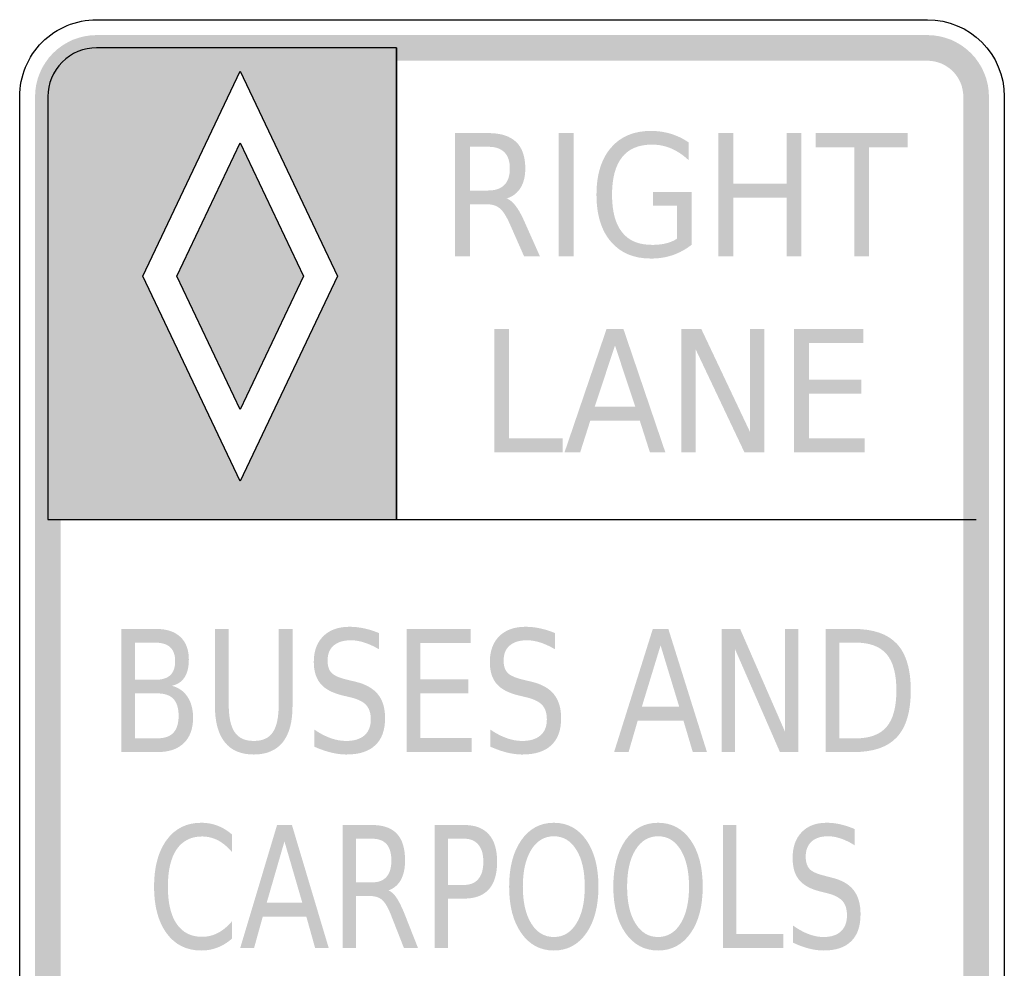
# Model space of a CAD drawing. Header units: inches. Extents: x -0.5 to 0.5, y -0.9 to 0.9.
# Tile 2 of 2: x -0.5 to 0.5, y -0.06 to 0.9. Entities that reach past the tile are written whole.
import ezdxf

# ---------------------------------------------------------------- set-up
doc = ezdxf.new("R2010")
doc.units = ezdxf.units.IN
doc.header["$MEASUREMENT"] = 0

msp = doc.modelspace()

# ---------------------------------------------------------------- hatches: boundary and pattern name
for points in [[(-0.4219, 0.888), (-0.428, 0.8877), (-0.4341, 0.8868), (-0.44, 0.8853), (-0.4458, 0.8833), (-0.4513, 0.8806), (-0.4566, 0.8775), (-0.4615, 0.8738), (-0.4661, 0.8697), (-0.4702, 0.8652), (-0.4738, 0.8602), (-0.477, 0.855), (-0.4796, 0.8494), (-0.4817, 0.8437), (-0.4832, 0.8377), (-0.4841, 0.8316), (-0.4844, 0.8255), (-0.4583, 0.8255), (-0.4582, 0.8291), (-0.4576, 0.8326), (-0.4568, 0.8361), (-0.4556, 0.8395), (-0.454, 0.8427), (-0.4522, 0.8458), (-0.4501, 0.8486), (-0.4477, 0.8513), (-0.445, 0.8537), (-0.4421, 0.8558), (-0.4391, 0.8577), (-0.4358, 0.8592), (-0.4325, 0.8604), (-0.429, 0.8613), (-0.4254, 0.8618), (-0.4219, 0.862), (-0.4219, 0.888)], [(-0.4219, 0.862), (0.4219, 0.862), (0.4219, 0.888), (-0.4219, 0.888), (-0.4219, 0.862)], [(0.4844, 0.8255), (0.4841, 0.8316), (0.4832, 0.8377), (0.4817, 0.8437), (0.4796, 0.8494), (0.477, 0.855), (0.4738, 0.8602), (0.4702, 0.8652), (0.4661, 0.8697), (0.4615, 0.8738), (0.4566, 0.8775), (0.4513, 0.8806), (0.4458, 0.8833), (0.44, 0.8853), (0.4341, 0.8868), (0.428, 0.8877), (0.4219, 0.888), (0.4219, 0.862), (0.4254, 0.8618), (0.429, 0.8613), (0.4325, 0.8604), (0.4358, 0.8592), (0.4391, 0.8577), (0.4421, 0.8558), (0.445, 0.8537), (0.4477, 0.8513), (0.4501, 0.8486), (0.4522, 0.8458), (0.454, 0.8427), (0.4556, 0.8395), (0.4568, 0.8361), (0.4576, 0.8326), (0.4582, 0.8291), (0.4583, 0.8255), (0.4844, 0.8255)], [(-0.4583, -0.8255), (-0.4583, 0.8255), (-0.4844, 0.8255), (-0.4844, -0.8255), (-0.4583, -0.8255)], [(0.4583, 0.8255), (0.4583, -0.8255), (0.4844, -0.8255), (0.4844, 0.8255), (0.4583, 0.8255)], [(0.0475, 0.7885), (0.0625, 0.7885), (0.0625, 0.6635), (0.0475, 0.6635), (0.0475, 0.7885)], [(0.2097, 0.7885), (0.2247, 0.7885), (0.2247, 0.7372), (0.279, 0.7372), (0.279, 0.7885), (0.2939, 0.7885), (0.2939, 0.6635), (0.279, 0.6635), (0.279, 0.723), (0.2247, 0.723), (0.2247, 0.6635), (0.2097, 0.6635), (0.2097, 0.7885)], [(0.3085, 0.7885), (0.402, 0.7885), (0.402, 0.7742), (0.3627, 0.7742), (0.3627, 0.6635), (0.3477, 0.6635), (0.3477, 0.7742), (0.3085, 0.7742), (0.3085, 0.7885)], [(-0.276, 0.5077), (-0.3404, 0.6432), (-0.276, 0.7787), (-0.2117, 0.6432), (-0.276, 0.5077)], [(-0.3404, 0.6432), (-0.276, 0.7787), (-0.2117, 0.6432), (-0.276, 0.5077)], [(-0.018, 0.5895), (-0.0029, 0.5895), (-0.0029, 0.4787), (0.0515, 0.4787), (0.0515, 0.4645), (-0.018, 0.4645), (-0.018, 0.5895)], [(0.1719, 0.5895), (0.1923, 0.5895), (0.2418, 0.4849), (0.2418, 0.5895), (0.2564, 0.5895), (0.2564, 0.4645), (0.236, 0.4645), (0.1865, 0.569), (0.1865, 0.4645), (0.1719, 0.4645), (0.1719, 0.5895)], [(0.2864, 0.5895), (0.3569, 0.5895), (0.3569, 0.5752), (0.3015, 0.5752), (0.3015, 0.5382), (0.3547, 0.5382), (0.3547, 0.524), (0.3015, 0.524), (0.3015, 0.4787), (0.3583, 0.4787), (0.3583, 0.4645), (0.2864, 0.4645), (0.2864, 0.5895)], [(-0.1071, 0.285), (-0.0421, 0.285), (-0.0421, 0.2707), (-0.0932, 0.2707), (-0.0932, 0.2337), (-0.0442, 0.2337), (-0.0442, 0.2195), (-0.0932, 0.2195), (-0.0932, 0.1742), (-0.0408, 0.1742), (-0.0408, 0.16), (-0.1071, 0.16), (-0.1071, 0.285)], [(0.213, 0.285), (0.2317, 0.285), (0.2774, 0.1804), (0.2774, 0.285), (0.2909, 0.285), (0.2909, 0.16), (0.2721, 0.16), (0.2265, 0.2645), (0.2265, 0.16), (0.213, 0.16), (0.213, 0.285)], [(0.2144, 0.0859), (0.2277, 0.0859), (0.2277, -0.0248), (0.2755, -0.0248), (0.2755, -0.0391), (0.2144, -0.0391), (0.2144, 0.0859)]]:
    msp.add_hatch(color=7).paths.add_polyline_path(points)
h = msp.add_hatch(color=7)
h.paths.add_polyline_path([(-0.4714, 0.8255), (-0.4709, 0.832), (-0.4697, 0.8383), (-0.4676, 0.8444), (-0.4647, 0.8502), (-0.4612, 0.8556), (-0.4569, 0.8605), (-0.452, 0.8648), (-0.4466, 0.8684), (-0.4408, 0.8712), (-0.4347, 0.8733), (-0.4284, 0.8746), (-0.4219, 0.875), (-0.1174, 0.875), (-0.1174, 0.3961), (-0.4714, 0.3961), (-0.4714, 0.8255)])
h.paths.add_polyline_path([(-0.1771, 0.6432), (-0.276, 0.8515), (-0.375, 0.6432), (-0.276, 0.4349), (-0.1771, 0.6432)], flags=0)
h = msp.add_hatch(color=7)
edge = h.paths.add_edge_path()
edge.add_line((0.1676, 0.6813), (0.1676, 0.7149))
edge.add_line((0.1676, 0.7149), (0.1431, 0.7149))
edge.add_line((0.1431, 0.7149), (0.1431, 0.7288))
edge.add_line((0.1431, 0.7288), (0.1824, 0.7288))
edge.add_line((0.1824, 0.7288), (0.1824, 0.6751))
edge.add_spline(control_points=[(0.1824, 0.6751), (0.1766, 0.6705), (0.1702, 0.667), (0.1633, 0.6646), (0.1563, 0.6622), (0.1489, 0.6611), (0.141, 0.6611), (0.1237, 0.6611), (0.1102, 0.6668), (0.1005, 0.6782), (0.0907, 0.6896), (0.0858, 0.7055), (0.0858, 0.7259), (0.0858, 0.7463), (0.0907, 0.7622), (0.1005, 0.7736), (0.1102, 0.785), (0.1237, 0.7907), (0.141, 0.7907), (0.1482, 0.7907), (0.155, 0.7897), (0.1615, 0.7877), (0.168, 0.7857), (0.174, 0.7828), (0.1795, 0.7789)], knot_values=[0, 0, 0, 0, 1, 1, 1, 2, 2, 2, 3, 3, 3, 4, 4, 4, 5, 5, 5, 6, 6, 6, 7, 7, 7, 8, 8, 8, 8], degree=3, periodic=0)
edge.add_line((0.1795, 0.7789), (0.1795, 0.7609))
edge.add_spline(control_points=[(0.1795, 0.7609), (0.1739, 0.7662), (0.1681, 0.7701), (0.1618, 0.7728), (0.1556, 0.7755), (0.1491, 0.7768), (0.1422, 0.7768), (0.1287, 0.7768), (0.1186, 0.7726), (0.1118, 0.764), (0.105, 0.7555), (0.1016, 0.7428), (0.1016, 0.7259), (0.1016, 0.709), (0.105, 0.6963), (0.1118, 0.6878), (0.1186, 0.6792), (0.1287, 0.675), (0.1422, 0.675), (0.1475, 0.675), (0.1523, 0.6755), (0.1564, 0.6765), (0.1605, 0.6775), (0.1643, 0.6791), (0.1676, 0.6813)], knot_values=[0, 0, 0, 0, 1, 1, 1, 2, 2, 2, 3, 3, 3, 4, 4, 4, 5, 5, 5, 6, 6, 6, 7, 7, 7, 8, 8, 8, 8], degree=3, periodic=0)
h = msp.add_hatch(color=7)
edge = h.paths.add_edge_path()
edge.add_spline(control_points=[(-0.0054, 0.7221), (-0.0022, 0.7209), (0.001, 0.7182), (0.004, 0.7142), (0.007, 0.7102), (0.01, 0.7047), (0.0131, 0.6976)], knot_values=[0, 0, 0, 0, 1, 1, 1, 2, 2, 2, 2], degree=3, periodic=0)
edge.add_line((0.0131, 0.6976), (0.0283, 0.6635))
edge.add_line((0.0283, 0.6635), (0.0122, 0.6635))
edge.add_line((0.0122, 0.6635), (-0.0019, 0.6955))
edge.add_spline(control_points=[(-0.0019, 0.6955), (-0.0056, 0.7039), (-0.0091, 0.7095), (-0.0125, 0.7122), (-0.0159, 0.7149), (-0.0206, 0.7163), (-0.0265, 0.7163)], knot_values=[0, 0, 0, 0, 1, 1, 1, 2, 2, 2, 2], degree=3, periodic=0)
edge.add_line((-0.0265, 0.7163), (-0.0428, 0.7163))
edge.add_line((-0.0428, 0.7163), (-0.0428, 0.6635))
edge.add_line((-0.0428, 0.6635), (-0.0578, 0.6635))
edge.add_line((-0.0578, 0.6635), (-0.0578, 0.7885))
edge.add_line((-0.0578, 0.7885), (-0.0241, 0.7885))
edge.add_spline(control_points=[(-0.0241, 0.7885), (-0.0114, 0.7885), (-0.002, 0.7855), (0.0042, 0.7795), (0.0104, 0.7736), (0.0135, 0.7645), (0.0135, 0.7525), (0.0135, 0.7446), (0.0119, 0.7381), (0.0087, 0.7329), (0.0055, 0.7277), (0.0008, 0.7241), (-0.0054, 0.7221)], knot_values=[0, 0, 0, 0, 1, 1, 1, 2, 2, 2, 3, 3, 3, 4, 4, 4, 4], degree=3, periodic=0)
edge = h.paths.add_edge_path(flags=0)
edge.add_line((-0.0428, 0.7746), (-0.0428, 0.7302))
edge.add_line((-0.0428, 0.7302), (-0.0241, 0.7302))
edge.add_spline(control_points=[(-0.0241, 0.7302), (-0.0168, 0.7302), (-0.0114, 0.7321), (-0.0077, 0.7359), (-0.004, 0.7396), (-0.0022, 0.7452), (-0.0022, 0.7525), (-0.0022, 0.7598), (-0.004, 0.7653), (-0.0077, 0.769), (-0.0114, 0.7727), (-0.0168, 0.7746), (-0.0241, 0.7746)], knot_values=[0, 0, 0, 0, 1, 1, 1, 2, 2, 2, 3, 3, 3, 4, 4, 4, 4], degree=3, periodic=0)
edge.add_line((-0.0241, 0.7746), (-0.0428, 0.7746))
h = msp.add_hatch(color=7)
h.paths.add_polyline_path([(0.096, 0.5895), (0.1132, 0.5895), (0.1557, 0.4645), (0.14, 0.4645), (0.1298, 0.4965), (0.0795, 0.4965), (0.0693, 0.4645), (0.0534, 0.4645), (0.096, 0.5895)])
h.paths.add_polyline_path([(0.1046, 0.5728), (0.084, 0.5106), (0.1252, 0.5106), (0.1046, 0.5728)], flags=0)
h = msp.add_hatch(color=7)
edge = h.paths.add_edge_path()
edge.add_line((-0.3969, 0.285), (-0.3613, 0.285))
edge.add_spline(control_points=[(-0.3613, 0.285), (-0.3507, 0.285), (-0.3425, 0.2823), (-0.3368, 0.2769), (-0.3311, 0.2716), (-0.3282, 0.2639), (-0.3282, 0.2541), (-0.3282, 0.2464), (-0.3296, 0.2403), (-0.3326, 0.2358), (-0.3355, 0.2313), (-0.3398, 0.2285), (-0.3456, 0.2273)], knot_values=[0, 0, 0, 0, 1, 1, 1, 2, 2, 2, 3, 3, 3, 4, 4, 4, 4], degree=3, periodic=0)
edge.add_spline(control_points=[(-0.3456, 0.2273), (-0.3387, 0.2256), (-0.3333, 0.2218), (-0.3296, 0.2162), (-0.3258, 0.2105), (-0.3239, 0.2034), (-0.3239, 0.1949), (-0.3239, 0.1838), (-0.327, 0.1752), (-0.3333, 0.1691), (-0.3395, 0.163), (-0.3484, 0.16), (-0.36, 0.16)], knot_values=[0, 0, 0, 0, 1, 1, 1, 2, 2, 2, 3, 3, 3, 4, 4, 4, 4], degree=3, periodic=0)
edge.add_line((-0.36, 0.16), (-0.3969, 0.16))
edge.add_line((-0.3969, 0.16), (-0.3969, 0.285))
edge = h.paths.add_edge_path(flags=0)
edge.add_line((-0.3829, 0.2196), (-0.3829, 0.1739))
edge.add_line((-0.3829, 0.1739), (-0.3607, 0.1739))
edge.add_spline(control_points=[(-0.3607, 0.1739), (-0.3531, 0.1739), (-0.3476, 0.1757), (-0.344, 0.1795), (-0.3404, 0.1833), (-0.3386, 0.189), (-0.3386, 0.1968), (-0.3386, 0.2046), (-0.3404, 0.2104), (-0.344, 0.2141), (-0.3476, 0.2178), (-0.3531, 0.2196), (-0.3607, 0.2196)], knot_values=[0, 0, 0, 0, 1, 1, 1, 2, 2, 2, 3, 3, 3, 4, 4, 4, 4], degree=3, periodic=0)
edge.add_line((-0.3607, 0.2196), (-0.3829, 0.2196))
edge = h.paths.add_edge_path(flags=0)
edge.add_line((-0.3829, 0.2711), (-0.3829, 0.2334))
edge.add_line((-0.3829, 0.2334), (-0.3623, 0.2334))
edge.add_spline(control_points=[(-0.3623, 0.2334), (-0.3555, 0.2334), (-0.3505, 0.2349), (-0.3471, 0.238), (-0.3438, 0.2411), (-0.3421, 0.2459), (-0.3421, 0.2522), (-0.3421, 0.2585), (-0.3438, 0.2632), (-0.3471, 0.2664), (-0.3505, 0.2695), (-0.3555, 0.2711), (-0.3623, 0.2711)], knot_values=[0, 0, 0, 0, 1, 1, 1, 2, 2, 2, 3, 3, 3, 4, 4, 4, 4], degree=3, periodic=0)
edge.add_line((-0.3623, 0.2711), (-0.3829, 0.2711))
h = msp.add_hatch(color=7)
edge = h.paths.add_edge_path()
edge.add_line((-0.3017, 0.285), (-0.2877, 0.285))
edge.add_line((-0.2877, 0.285), (-0.2877, 0.209))
edge.add_spline(control_points=[(-0.2877, 0.209), (-0.2877, 0.1956), (-0.2857, 0.186), (-0.2816, 0.1801), (-0.2776, 0.1742), (-0.2712, 0.1713), (-0.2622, 0.1713), (-0.2533, 0.1713), (-0.2468, 0.1742), (-0.2429, 0.1801), (-0.2389, 0.186), (-0.2369, 0.1956), (-0.2369, 0.209)], knot_values=[0, 0, 0, 0, 1, 1, 1, 2, 2, 2, 3, 3, 3, 4, 4, 4, 4], degree=3, periodic=0)
edge.add_line((-0.2369, 0.209), (-0.2369, 0.285))
edge.add_line((-0.2369, 0.285), (-0.2229, 0.285))
edge.add_line((-0.2229, 0.285), (-0.2229, 0.2069))
edge.add_spline(control_points=[(-0.2229, 0.2069), (-0.2229, 0.1906), (-0.2262, 0.1783), (-0.2328, 0.17), (-0.2395, 0.1617), (-0.2493, 0.1575), (-0.2622, 0.1575), (-0.2753, 0.1575), (-0.2851, 0.1617), (-0.2917, 0.17), (-0.2984, 0.1783), (-0.3017, 0.1906), (-0.3017, 0.2069)], knot_values=[0, 0, 0, 0, 1, 1, 1, 2, 2, 2, 3, 3, 3, 4, 4, 4, 4], degree=3, periodic=0)
edge.add_line((-0.3017, 0.2069), (-0.3017, 0.285))
h = msp.add_hatch(color=7)
edge = h.paths.add_edge_path()
edge.add_line((-0.1351, 0.2808), (-0.1351, 0.2644))
edge.add_spline(control_points=[(-0.1351, 0.2644), (-0.1403, 0.2674), (-0.1453, 0.2697), (-0.15, 0.2712), (-0.1547, 0.2727), (-0.1592, 0.2735), (-0.1636, 0.2735), (-0.1712, 0.2735), (-0.177, 0.2717), (-0.1812, 0.2681), (-0.1853, 0.2646), (-0.1873, 0.2595), (-0.1873, 0.2529), (-0.1873, 0.2474), (-0.186, 0.2432), (-0.1832, 0.2404), (-0.1805, 0.2376), (-0.1753, 0.2353), (-0.1676, 0.2335)], knot_values=[0, 0, 0, 0, 1, 1, 1, 2, 2, 2, 3, 3, 3, 4, 4, 4, 5, 5, 5, 6, 6, 6, 6], degree=3, periodic=0)
edge.add_line((-0.1676, 0.2335), (-0.1593, 0.2315))
edge.add_spline(control_points=[(-0.1593, 0.2315), (-0.1489, 0.2291), (-0.1412, 0.2248), (-0.1363, 0.2188), (-0.1313, 0.2127), (-0.1289, 0.2046), (-0.1289, 0.1944), (-0.1289, 0.1823), (-0.1322, 0.1732), (-0.1389, 0.1669), (-0.1455, 0.1606), (-0.1553, 0.1575), (-0.1682, 0.1575), (-0.1731, 0.1575), (-0.1783, 0.1582), (-0.1838, 0.1595), (-0.1893, 0.1609), (-0.195, 0.1629), (-0.2009, 0.1655)], knot_values=[0, 0, 0, 0, 1, 1, 1, 2, 2, 2, 3, 3, 3, 4, 4, 4, 5, 5, 5, 6, 6, 6, 6], degree=3, periodic=0)
edge.add_line((-0.2009, 0.1655), (-0.2009, 0.1829))
edge.add_spline(control_points=[(-0.2009, 0.1829), (-0.1952, 0.179), (-0.1897, 0.1761), (-0.1843, 0.1742), (-0.1788, 0.1722), (-0.1735, 0.1713), (-0.1682, 0.1713), (-0.1603, 0.1713), (-0.1542, 0.1732), (-0.1499, 0.1769), (-0.1455, 0.1807), (-0.1434, 0.1862), (-0.1434, 0.1932), (-0.1434, 0.1993), (-0.1449, 0.2041), (-0.148, 0.2076), (-0.1511, 0.2111), (-0.1562, 0.2136), (-0.1633, 0.2154)], knot_values=[0, 0, 0, 0, 1, 1, 1, 2, 2, 2, 3, 3, 3, 4, 4, 4, 5, 5, 5, 6, 6, 6, 6], degree=3, periodic=0)
edge.add_line((-0.1633, 0.2154), (-0.1718, 0.2174))
edge.add_spline(control_points=[(-0.1718, 0.2174), (-0.1822, 0.2199), (-0.1897, 0.2238), (-0.1943, 0.2292), (-0.1989, 0.2346), (-0.2013, 0.242), (-0.2013, 0.2515), (-0.2013, 0.2626), (-0.1981, 0.2713), (-0.1916, 0.2777), (-0.1852, 0.284), (-0.1764, 0.2872), (-0.1652, 0.2872), (-0.1603, 0.2872), (-0.1554, 0.2867), (-0.1504, 0.2856), (-0.1454, 0.2846), (-0.1403, 0.283), (-0.1351, 0.2808)], knot_values=[0, 0, 0, 0, 1, 1, 1, 2, 2, 2, 3, 3, 3, 4, 4, 4, 5, 5, 5, 6, 6, 6, 6], degree=3, periodic=0)
h = msp.add_hatch(color=7)
edge = h.paths.add_edge_path()
edge.add_line((0.0437, 0.2808), (0.0437, 0.2644))
edge.add_spline(control_points=[(0.0437, 0.2644), (0.0384, 0.2674), (0.0335, 0.2697), (0.0288, 0.2712), (0.0241, 0.2727), (0.0195, 0.2735), (0.0152, 0.2735), (0.0076, 0.2735), (0.0017, 0.2717), (-0.0024, 0.2681), (-0.0065, 0.2646), (-0.0085, 0.2595), (-0.0085, 0.2529), (-0.0085, 0.2474), (-0.0072, 0.2432), (-0.0044, 0.2404), (-0.0017, 0.2376), (0.0035, 0.2353), (0.0111, 0.2335)], knot_values=[0, 0, 0, 0, 1, 1, 1, 2, 2, 2, 3, 3, 3, 4, 4, 4, 5, 5, 5, 6, 6, 6, 6], degree=3, periodic=0)
edge.add_line((0.0111, 0.2335), (0.0195, 0.2315))
edge.add_spline(control_points=[(0.0195, 0.2315), (0.0299, 0.2291), (0.0376, 0.2248), (0.0425, 0.2188), (0.0474, 0.2127), (0.0499, 0.2046), (0.0499, 0.1944), (0.0499, 0.1823), (0.0466, 0.1732), (0.0399, 0.1669), (0.0332, 0.1606), (0.0234, 0.1575), (0.0105, 0.1575), (0.0056, 0.1575), (0.0004, 0.1582), (-0.0051, 0.1595), (-0.0105, 0.1609), (-0.0162, 0.1629), (-0.0221, 0.1655)], knot_values=[0, 0, 0, 0, 1, 1, 1, 2, 2, 2, 3, 3, 3, 4, 4, 4, 5, 5, 5, 6, 6, 6, 6], degree=3, periodic=0)
edge.add_line((-0.0221, 0.1655), (-0.0221, 0.1829))
edge.add_spline(control_points=[(-0.0221, 0.1829), (-0.0164, 0.179), (-0.0109, 0.1761), (-0.0055, 0.1742), (-0.0001, 0.1722), (0.0053, 0.1713), (0.0105, 0.1713), (0.0184, 0.1713), (0.0246, 0.1732), (0.0289, 0.1769), (0.0333, 0.1807), (0.0354, 0.1862), (0.0354, 0.1932), (0.0354, 0.1993), (0.0339, 0.2041), (0.0308, 0.2076), (0.0276, 0.2111), (0.0225, 0.2136), (0.0154, 0.2154)], knot_values=[0, 0, 0, 0, 1, 1, 1, 2, 2, 2, 3, 3, 3, 4, 4, 4, 5, 5, 5, 6, 6, 6, 6], degree=3, periodic=0)
edge.add_line((0.0154, 0.2154), (0.007, 0.2174))
edge.add_spline(control_points=[(0.007, 0.2174), (-0.0034, 0.2199), (-0.0109, 0.2238), (-0.0156, 0.2292), (-0.0202, 0.2346), (-0.0225, 0.242), (-0.0225, 0.2515), (-0.0225, 0.2626), (-0.0193, 0.2713), (-0.0129, 0.2777), (-0.0065, 0.284), (0.0024, 0.2872), (0.0136, 0.2872), (0.0184, 0.2872), (0.0234, 0.2867), (0.0284, 0.2856), (0.0334, 0.2846), (0.0385, 0.283), (0.0437, 0.2808)], knot_values=[0, 0, 0, 0, 1, 1, 1, 2, 2, 2, 3, 3, 3, 4, 4, 4, 5, 5, 5, 6, 6, 6, 6], degree=3, periodic=0)
h = msp.add_hatch(color=7)
h.paths.add_polyline_path([(0.143, 0.285), (0.1588, 0.285), (0.198, 0.16), (0.1836, 0.16), (0.1741, 0.192), (0.1277, 0.192), (0.1184, 0.16), (0.1037, 0.16), (0.143, 0.285)])
h.paths.add_polyline_path([(0.1509, 0.2683), (0.1319, 0.2061), (0.1698, 0.2061), (0.1509, 0.2683)], flags=0)
h = msp.add_hatch(color=7)
edge = h.paths.add_edge_path()
edge.add_line((0.3185, 0.285), (0.3471, 0.285))
edge.add_spline(control_points=[(0.3471, 0.285), (0.3671, 0.285), (0.3817, 0.2799), (0.391, 0.2698), (0.4003, 0.2598), (0.405, 0.244), (0.405, 0.2226), (0.405, 0.201), (0.4003, 0.1852), (0.3909, 0.1751), (0.3816, 0.165), (0.367, 0.16), (0.3471, 0.16)], knot_values=[0, 0, 0, 0, 1, 1, 1, 2, 2, 2, 3, 3, 3, 4, 4, 4, 4], degree=3, periodic=0)
edge.add_line((0.3471, 0.16), (0.3185, 0.16))
edge.add_line((0.3185, 0.16), (0.3185, 0.285))
edge = h.paths.add_edge_path(flags=0)
edge.add_line((0.3325, 0.2711), (0.3325, 0.1739))
edge.add_line((0.3325, 0.1739), (0.3492, 0.1739))
edge.add_spline(control_points=[(0.3492, 0.1739), (0.3634, 0.1739), (0.3738, 0.1778), (0.3805, 0.1856), (0.3871, 0.1934), (0.3904, 0.2057), (0.3904, 0.2226), (0.3904, 0.2393), (0.3871, 0.2516), (0.3805, 0.2594), (0.3738, 0.2672), (0.3634, 0.2711), (0.3492, 0.2711)], knot_values=[0, 0, 0, 0, 1, 1, 1, 2, 2, 2, 3, 3, 3, 4, 4, 4, 4], degree=3, periodic=0)
edge.add_line((0.3492, 0.2711), (0.3325, 0.2711))
h = msp.add_hatch(color=7)
edge = h.paths.add_edge_path()
edge.add_line((-0.2844, 0.0763), (-0.2844, 0.0585))
edge.add_spline(control_points=[(-0.2844, 0.0585), (-0.2889, 0.0638), (-0.2936, 0.0677), (-0.2987, 0.0704), (-0.3038, 0.073), (-0.3091, 0.0743), (-0.3148, 0.0743), (-0.326, 0.0743), (-0.3346, 0.0699), (-0.3406, 0.0612), (-0.3465, 0.0525), (-0.3495, 0.0398), (-0.3495, 0.0233), (-0.3495, 0.0068), (-0.3465, -0.0058), (-0.3406, -0.0145), (-0.3346, -0.0232), (-0.326, -0.0276), (-0.3148, -0.0276), (-0.3091, -0.0276), (-0.3038, -0.0263), (-0.2987, -0.0237), (-0.2936, -0.021), (-0.2889, -0.0171), (-0.2844, -0.0118)], knot_values=[0, 0, 0, 0, 1, 1, 1, 2, 2, 2, 3, 3, 3, 4, 4, 4, 5, 5, 5, 6, 6, 6, 7, 7, 7, 8, 8, 8, 8], degree=3, periodic=0)
edge.add_line((-0.2844, -0.0118), (-0.2844, -0.0294))
edge.add_spline(control_points=[(-0.2844, -0.0294), (-0.289, -0.0335), (-0.2939, -0.0365), (-0.2991, -0.0385), (-0.3043, -0.0405), (-0.3098, -0.0415), (-0.3156, -0.0415), (-0.3305, -0.0415), (-0.3422, -0.0357), (-0.3507, -0.0241), (-0.3592, -0.0125), (-0.3635, 0.0033), (-0.3635, 0.0233), (-0.3635, 0.0434), (-0.3592, 0.0592), (-0.3507, 0.0708), (-0.3422, 0.0824), (-0.3305, 0.0882), (-0.3156, 0.0882), (-0.3097, 0.0882), (-0.3042, 0.0872), (-0.299, 0.0852), (-0.2938, 0.0832), (-0.2889, 0.0803), (-0.2844, 0.0763)], knot_values=[0, 0, 0, 0, 1, 1, 1, 2, 2, 2, 3, 3, 3, 4, 4, 4, 5, 5, 5, 6, 6, 6, 7, 7, 7, 8, 8, 8, 8], degree=3, periodic=0)
h = msp.add_hatch(color=7)
h.paths.add_polyline_path([(-0.2386, 0.0859), (-0.2235, 0.0859), (-0.1861, -0.0391), (-0.1999, -0.0391), (-0.2089, -0.007), (-0.2531, -0.007), (-0.262, -0.0391), (-0.2761, -0.0391), (-0.2386, 0.0859)])
h.paths.add_polyline_path([(-0.2311, 0.0693), (-0.2491, 0.0071), (-0.213, 0.0071), (-0.2311, 0.0693)], flags=0)
h = msp.add_hatch(color=7)
edge = h.paths.add_edge_path()
edge.add_spline(control_points=[(-0.1254, 0.0195), (-0.1225, 0.0183), (-0.1197, 0.0157), (-0.117, 0.0117), (-0.1144, 0.0076), (-0.1117, 0.0021), (-0.1089, -0.0049)], knot_values=[0, 0, 0, 0, 1, 1, 1, 2, 2, 2, 2], degree=3, periodic=0)
edge.add_line((-0.1089, -0.0049), (-0.0954, -0.0391))
edge.add_line((-0.0954, -0.0391), (-0.1097, -0.0391))
edge.add_line((-0.1097, -0.0391), (-0.1223, -0.007))
edge.add_spline(control_points=[(-0.1223, -0.007), (-0.1255, 0.0014), (-0.1286, 0.0069), (-0.1317, 0.0097), (-0.1347, 0.0124), (-0.1389, 0.0138), (-0.1441, 0.0138)], knot_values=[0, 0, 0, 0, 1, 1, 1, 2, 2, 2, 2], degree=3, periodic=0)
edge.add_line((-0.1441, 0.0138), (-0.1586, 0.0138))
edge.add_line((-0.1586, 0.0138), (-0.1586, -0.0391))
edge.add_line((-0.1586, -0.0391), (-0.1719, -0.0391))
edge.add_line((-0.1719, -0.0391), (-0.1719, 0.0859))
edge.add_line((-0.1719, 0.0859), (-0.1419, 0.0859))
edge.add_spline(control_points=[(-0.1419, 0.0859), (-0.1307, 0.0859), (-0.1223, 0.0829), (-0.1168, 0.077), (-0.1113, 0.071), (-0.1086, 0.062), (-0.1086, 0.0499), (-0.1086, 0.0421), (-0.11, 0.0355), (-0.1128, 0.0303), (-0.1157, 0.0251), (-0.1199, 0.0215), (-0.1254, 0.0195)], knot_values=[0, 0, 0, 0, 1, 1, 1, 2, 2, 2, 3, 3, 3, 4, 4, 4, 4], degree=3, periodic=0)
edge = h.paths.add_edge_path(flags=0)
edge.add_line((-0.1586, 0.072), (-0.1586, 0.0277))
edge.add_line((-0.1586, 0.0277), (-0.1419, 0.0277))
edge.add_spline(control_points=[(-0.1419, 0.0277), (-0.1355, 0.0277), (-0.1307, 0.0295), (-0.1274, 0.0333), (-0.1241, 0.0371), (-0.1225, 0.0426), (-0.1225, 0.0499), (-0.1225, 0.0572), (-0.1241, 0.0628), (-0.1274, 0.0665), (-0.1307, 0.0702), (-0.1355, 0.072), (-0.1419, 0.072)], knot_values=[0, 0, 0, 0, 1, 1, 1, 2, 2, 2, 3, 3, 3, 4, 4, 4, 4], degree=3, periodic=0)
edge.add_line((-0.1419, 0.072), (-0.1586, 0.072))
h = msp.add_hatch(color=7)
edge = h.paths.add_edge_path()
edge.add_line((-0.0784, 0.0859), (-0.0485, 0.0859))
edge.add_spline(control_points=[(-0.0485, 0.0859), (-0.0375, 0.0859), (-0.0292, 0.0828), (-0.0235, 0.0764), (-0.0179, 0.0701), (-0.0151, 0.0608), (-0.0151, 0.0486), (-0.0151, 0.0363), (-0.0179, 0.0269), (-0.0235, 0.0206), (-0.0292, 0.0143), (-0.0375, 0.0112), (-0.0485, 0.0112)], knot_values=[0, 0, 0, 0, 1, 1, 1, 2, 2, 2, 3, 3, 3, 4, 4, 4, 4], degree=3, periodic=0)
edge.add_line((-0.0485, 0.0112), (-0.0651, 0.0112))
edge.add_line((-0.0651, 0.0112), (-0.0651, -0.0391))
edge.add_line((-0.0651, -0.0391), (-0.0784, -0.0391))
edge.add_line((-0.0784, -0.0391), (-0.0784, 0.0859))
edge = h.paths.add_edge_path(flags=0)
edge.add_line((-0.0651, 0.072), (-0.0651, 0.0251))
edge.add_line((-0.0651, 0.0251), (-0.0485, 0.0251))
edge.add_spline(control_points=[(-0.0485, 0.0251), (-0.0423, 0.0251), (-0.0375, 0.0271), (-0.0341, 0.0312), (-0.0307, 0.0352), (-0.0291, 0.0411), (-0.0291, 0.0486), (-0.0291, 0.0561), (-0.0307, 0.0618), (-0.0341, 0.0659), (-0.0375, 0.07), (-0.0423, 0.072), (-0.0485, 0.072)], knot_values=[0, 0, 0, 0, 1, 1, 1, 2, 2, 2, 3, 3, 3, 4, 4, 4, 4], degree=3, periodic=0)
edge.add_line((-0.0485, 0.072), (-0.0651, 0.072))
h = msp.add_hatch(color=7)
edge = h.paths.add_edge_path()
edge.add_spline(control_points=[(0.0425, 0.0882), (0.0563, 0.0882), (0.0673, 0.0823), (0.0755, 0.0706), (0.0837, 0.0588), (0.0878, 0.0431), (0.0878, 0.0233), (0.0878, 0.0036), (0.0837, -0.0121), (0.0755, -0.0239), (0.0673, -0.0356), (0.0563, -0.0415), (0.0425, -0.0415), (0.0287, -0.0415), (0.0177, -0.0356), (0.0095, -0.0239), (0.0012, -0.0122), (-0.0029, 0.0035), (-0.0029, 0.0233), (-0.0029, 0.0431), (0.0012, 0.0588), (0.0095, 0.0706), (0.0177, 0.0823), (0.0287, 0.0882), (0.0425, 0.0882)], knot_values=[0, 0, 0, 0, 1, 1, 1, 2, 2, 2, 3, 3, 3, 4, 4, 4, 5, 5, 5, 6, 6, 6, 7, 7, 7, 8, 8, 8, 8], degree=3, periodic=0)
edge = h.paths.add_edge_path(flags=0)
edge.add_spline(control_points=[(0.0425, 0.0745), (0.0329, 0.0745), (0.0252, 0.0699), (0.0195, 0.0607), (0.0139, 0.0516), (0.011, 0.0391), (0.011, 0.0233), (0.011, 0.0076), (0.0139, -0.0049), (0.0195, -0.014), (0.0252, -0.0232), (0.0329, -0.0278), (0.0425, -0.0278), (0.0521, -0.0278), (0.0598, -0.0232), (0.0654, -0.014), (0.0711, -0.0049), (0.0739, 0.0076), (0.0739, 0.0233), (0.0739, 0.0391), (0.0711, 0.0516), (0.0654, 0.0607), (0.0598, 0.0699), (0.0521, 0.0745), (0.0425, 0.0745)], knot_values=[0, 0, 0, 0, 1, 1, 1, 2, 2, 2, 3, 3, 3, 4, 4, 4, 5, 5, 5, 6, 6, 6, 7, 7, 7, 8, 8, 8, 8], degree=3, periodic=0)
h = msp.add_hatch(color=7)
edge = h.paths.add_edge_path()
edge.add_spline(control_points=[(0.1484, 0.0882), (0.1621, 0.0882), (0.1731, 0.0823), (0.1814, 0.0706), (0.1896, 0.0588), (0.1937, 0.0431), (0.1937, 0.0233), (0.1937, 0.0036), (0.1896, -0.0121), (0.1814, -0.0239), (0.1731, -0.0356), (0.1621, -0.0415), (0.1484, -0.0415), (0.1346, -0.0415), (0.1236, -0.0356), (0.1153, -0.0239), (0.1071, -0.0122), (0.1029, 0.0035), (0.1029, 0.0233), (0.1029, 0.0431), (0.1071, 0.0588), (0.1153, 0.0706), (0.1236, 0.0823), (0.1346, 0.0882), (0.1484, 0.0882)], knot_values=[0, 0, 0, 0, 1, 1, 1, 2, 2, 2, 3, 3, 3, 4, 4, 4, 5, 5, 5, 6, 6, 6, 7, 7, 7, 8, 8, 8, 8], degree=3, periodic=0)
edge = h.paths.add_edge_path(flags=0)
edge.add_spline(control_points=[(0.1484, 0.0745), (0.1387, 0.0745), (0.1311, 0.0699), (0.1254, 0.0607), (0.1197, 0.0516), (0.1169, 0.0391), (0.1169, 0.0233), (0.1169, 0.0076), (0.1197, -0.0049), (0.1254, -0.014), (0.1311, -0.0232), (0.1387, -0.0278), (0.1484, -0.0278), (0.158, -0.0278), (0.1656, -0.0232), (0.1713, -0.014), (0.1769, -0.0049), (0.1798, 0.0076), (0.1798, 0.0233), (0.1798, 0.0391), (0.1769, 0.0516), (0.1713, 0.0607), (0.1656, 0.0699), (0.158, 0.0745), (0.1484, 0.0745)], knot_values=[0, 0, 0, 0, 1, 1, 1, 2, 2, 2, 3, 3, 3, 4, 4, 4, 5, 5, 5, 6, 6, 6, 7, 7, 7, 8, 8, 8, 8], degree=3, periodic=0)
h = msp.add_hatch(color=7)
edge = h.paths.add_edge_path()
edge.add_line((0.3481, 0.0818), (0.3481, 0.0653))
edge.add_spline(control_points=[(0.3481, 0.0653), (0.3431, 0.0684), (0.3384, 0.0707), (0.3339, 0.0722), (0.3294, 0.0737), (0.3251, 0.0745), (0.321, 0.0745), (0.3137, 0.0745), (0.3081, 0.0727), (0.3042, 0.0691), (0.3003, 0.0655), (0.2983, 0.0604), (0.2983, 0.0539), (0.2983, 0.0483), (0.2996, 0.0442), (0.3022, 0.0413), (0.3048, 0.0385), (0.3098, 0.0363), (0.3171, 0.0345)], knot_values=[0, 0, 0, 0, 1, 1, 1, 2, 2, 2, 3, 3, 3, 4, 4, 4, 5, 5, 5, 6, 6, 6, 6], degree=3, periodic=0)
edge.add_line((0.3171, 0.0345), (0.3251, 0.0324))
edge.add_spline(control_points=[(0.3251, 0.0324), (0.335, 0.03), (0.3423, 0.0258), (0.347, 0.0197), (0.3517, 0.0137), (0.354, 0.0056), (0.354, -0.0046), (0.354, -0.0167), (0.3509, -0.0259), (0.3445, -0.0321), (0.3382, -0.0384), (0.3288, -0.0415), (0.3165, -0.0415), (0.3118, -0.0415), (0.3069, -0.0408), (0.3016, -0.0395), (0.2964, -0.0382), (0.291, -0.0362), (0.2854, -0.0335)], knot_values=[0, 0, 0, 0, 1, 1, 1, 2, 2, 2, 3, 3, 3, 4, 4, 4, 5, 5, 5, 6, 6, 6, 6], degree=3, periodic=0)
edge.add_line((0.2854, -0.0335), (0.2854, -0.0161))
edge.add_spline(control_points=[(0.2854, -0.0161), (0.2908, -0.02), (0.2961, -0.0229), (0.3012, -0.0248), (0.3064, -0.0268), (0.3115, -0.0278), (0.3165, -0.0278), (0.3241, -0.0278), (0.3299, -0.0259), (0.334, -0.0221), (0.3382, -0.0183), (0.3402, -0.0129), (0.3402, -0.0058), (0.3402, 0.0003), (0.3388, 0.0051), (0.3358, 0.0086), (0.3328, 0.012), (0.3279, 0.0146), (0.3212, 0.0164)], knot_values=[0, 0, 0, 0, 1, 1, 1, 2, 2, 2, 3, 3, 3, 4, 4, 4, 5, 5, 5, 6, 6, 6, 6], degree=3, periodic=0)
edge.add_line((0.3212, 0.0164), (0.3131, 0.0184))
edge.add_spline(control_points=[(0.3131, 0.0184), (0.3032, 0.0209), (0.2961, 0.0248), (0.2916, 0.0302), (0.2872, 0.0355), (0.285, 0.043), (0.285, 0.0525), (0.285, 0.0636), (0.2881, 0.0723), (0.2942, 0.0786), (0.3003, 0.085), (0.3087, 0.0882), (0.3194, 0.0882), (0.3241, 0.0882), (0.3287, 0.0877), (0.3335, 0.0866), (0.3383, 0.0855), (0.3432, 0.0839), (0.3481, 0.0818)], knot_values=[0, 0, 0, 0, 1, 1, 1, 2, 2, 2, 3, 3, 3, 4, 4, 4, 5, 5, 5, 6, 6, 6, 6], degree=3, periodic=0)

# ---------------------------------------------------------------- linework, layer by layer
at = {"color": 7}
for p, q in [((-0.1174, 0.875), (-0.1174, 0.3961)), ((-0.375, 0.6432), (-0.276, 0.8515)), ((-0.276, 0.8515), (-0.1771, 0.6432)), ((-0.3404, 0.6432), (-0.276, 0.7787)), ((-0.276, 0.7787), (-0.2117, 0.6432)), ((-0.276, 0.4349), (-0.375, 0.6432)), ((-0.276, 0.5077), (-0.3404, 0.6432)), ((-0.1771, 0.6432), (-0.276, 0.4349)), ((-0.2117, 0.6432), (-0.276, 0.5077)), ((-0.4714, 0.3961), (0.4714, 0.3961))]:
    msp.add_line(p, q, dxfattribs=at)
for points in [[(-0.4219, 0.9036), (0.4219, 0.9036)], [(-0.4714, 0.8255), (-0.4714, 0.3961), (-0.1174, 0.3961), (-0.1174, 0.875)], [(-0.1174, 0.875), (-0.4219, 0.875)], [(-0.5, -0.8255), (-0.5, 0.8255)], [(0.5, 0.8255), (0.5, -0.8255)]]:
    msp.add_lwpolyline(points, dxfattribs=at)
for points in [[(-0.375, 0.6432), (-0.276, 0.8515), (-0.1771, 0.6432), (-0.276, 0.4349), (-0.375, 0.6432)], [(-0.3404, 0.6432), (-0.276, 0.7787), (-0.2117, 0.6432), (-0.276, 0.5077), (-0.3404, 0.6432)]]:
    msp.add_lwpolyline(points, close=True, dxfattribs=at)
for points in [[(-0.5, 0.8255), (-0.5, 0.8462), (-0.4918, 0.8661), (-0.4771, 0.8808), (-0.4625, 0.8954), (-0.4426, 0.9036), (-0.4219, 0.9036)], [(-0.4219, 0.875), (-0.435, 0.875), (-0.4476, 0.8698), (-0.4569, 0.8605), (-0.4661, 0.8512), (-0.4714, 0.8386), (-0.4714, 0.8255)]]:
    msp.add_open_spline(points, degree=3, knots=[0, 0, 0, 0, 1, 1, 1, 2, 2, 2, 2], dxfattribs=at)
msp.add_open_spline([(0.4219, 0.9036), (0.465, 0.9036), (0.5, 0.8687), (0.5, 0.8255)], degree=3, dxfattribs=at)

doc.saveas('drawing.dxf')
